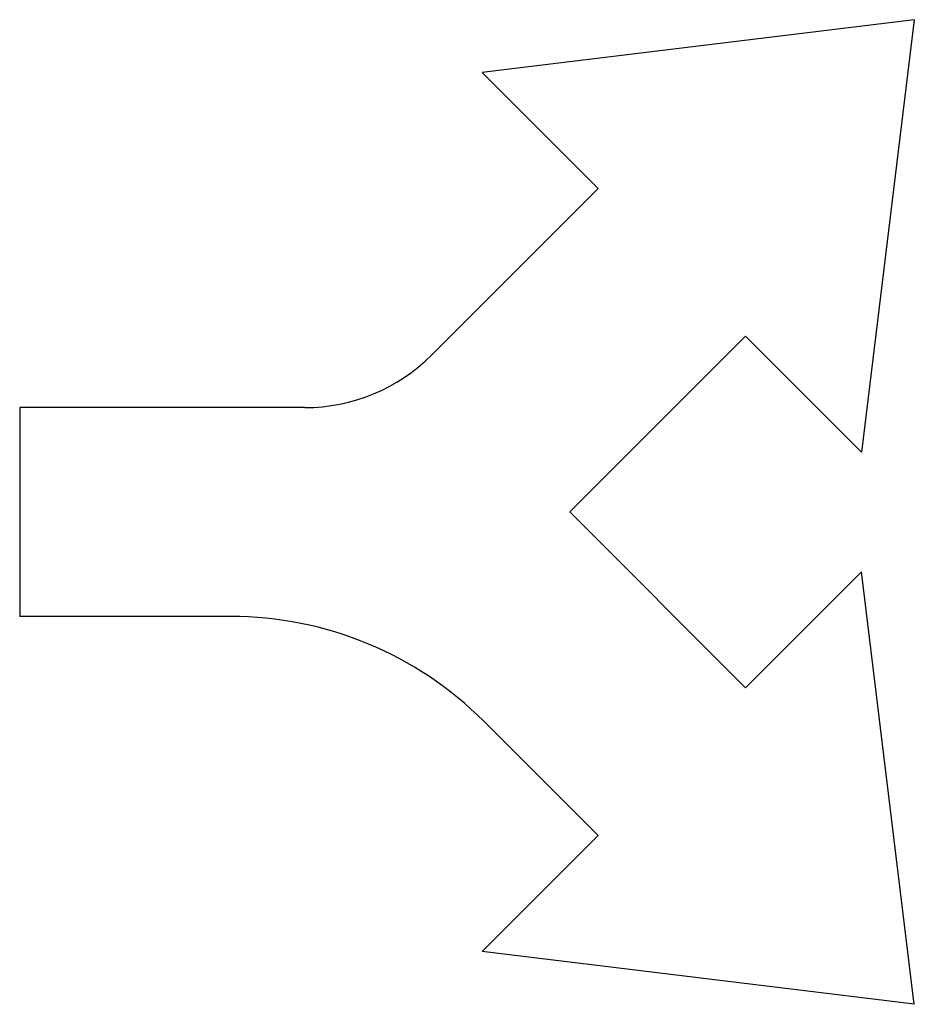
# Model space of a CAD drawing. Extents: x 403 to 463, y 21 to 87.
import ezdxf

# ---------------------------------------------------------------- set-up
doc = ezdxf.new("R2010")
doc.units = 0
doc.layers.get('0').update_dxf_attribs({"linetype": 'CONTINUOUS'})

msp = doc.modelspace()

# ---------------------------------------------------------------- linework, layer by layer
at = {"color": 0}
for p, q in [((463, 87), (434.009, 83.464)), ((463, 87), (459.464, 58.009)), ((434.009, 83.464), (441.787, 75.686)), ((441.787, 75.686), (430.615, 64.515)), ((451.686, 65.787), (439.899, 54)), ((459.464, 58.009), (451.686, 65.787)), ((403, 61), (403, 47)), ((422.13, 61), (403, 61)), ((451.686, 42.213), (439.899, 54)), ((459.464, 49.991), (451.686, 42.213)), ((463, 21), (459.464, 49.991)), ((417.159, 47), (403, 47)), ((441.787, 32.314), (434.13, 39.971)), ((434.009, 24.536), (441.787, 32.314)), ((463, 21), (434.009, 24.536))]:
    msp.add_line(p, q, dxfattribs=at)
for centre, radius, start, end in [((422.13, 73), 12, 270, 315), ((417.159, 23), 24, 45, 90)]:
    msp.add_arc(centre, radius, start, end, dxfattribs=at)

doc.saveas('drawing.dxf')
